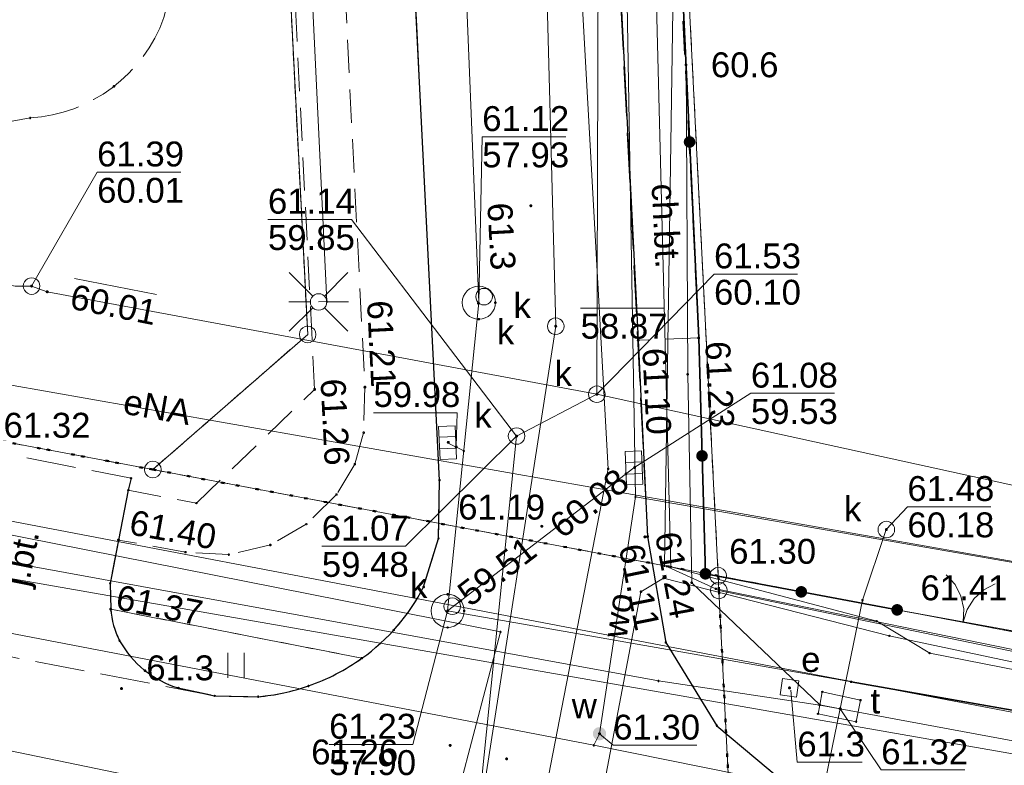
# Model space of a CAD drawing. Header units: millimetres. Extents: x 6421400 to 6424255, y 5791334 to 5793836.
# Tile 72 of 101: x 6422773 to 6422803, y 5792920 to 5792943. Entities that reach past the tile are written whole.
import ezdxf
from ezdxf.enums import TextEntityAlignment as Align

# ---------------------------------------------------------------- set-up
doc = ezdxf.new("R2010")
doc.units = ezdxf.units.MM
for name, pattern in [('KROPK2', [1, 0.05, -0.95]), ('PRZER1-1', [1, 0.5, -0.5]), ('PRZER2-1', [1.5, 1, -0.5]), ('PRZER3-1', [2, 1.5, -0.5])]:
    doc.linetypes.add(name, pattern=pattern)
doc.layers.get('0').update_dxf_attribs({"color": 252})
for name, color, linetype, lineweight in [('GEPPGD', 252, 'Continuous', 18), ('GESDZI', 252, 'Continuous', 18), ('GESJAE', 252, 'Continuous', 35), ('GESUZY', 252, 'Continuous', 18), ('GSLKBR', 252, 'Continuous', 18), ('GSLKOG', 252, 'Continuous', 25), ('GSLKOU', 252, 'Continuous', 18), ('GSLKRW', 252, 'Continuous', 25), ('GSPPRB', 252, 'Continuous', 18), ('GSSKOA', 252, 'Continuous', 18), ('GSSKOA_O', 252, 'Continuous', 18), ('GSSKOD', 252, 'Continuous', 18), ('GSSKOD_O', 252, 'Continuous', 18), ('GSSUTR', 252, 'Continuous', 18), ('GULCNP', 252, 'Continuous', 18), ('GULENN', 252, 'Continuous', 18), ('GULENN_O', 252, 'Continuous', 18), ('GULEWN', 252, 'Continuous', 18), ('GULGNP', 252, 'Continuous', 18), ('GULKDP', 252, 'Continuous', 18), ('GULKOP', 252, 'Continuous', 18), ('GULKOR', 252, 'Continuous', 25), ('GULKSP', 252, 'Continuous', 18), ('GULTPR', 252, 'Continuous', 18), ('GULWLP', 252, 'Continuous', 18), ('GULWOP', 252, 'Continuous', 18), ('GULWOP_O', 252, 'Continuous', 18), ('GUPESD', 252, 'Continuous', 18), ('GUPESD_O', 252, 'Continuous', 18), ('GUPISL', 252, 'Continuous', 18), ('GUPKKS', 252, 'Continuous', 18), ('GUPKSD', 252, 'Continuous', 18), ('GUPKSD_O', 252, 'Continuous', 18), ('GUPKWZ', 252, 'Continuous', 13), ('GUPKWZ_O', 252, 'Continuous', 13), ('GUSIKP', 252, 'Continuous', 18), ('GUSTSD', 252, 'Continuous', 18), ('GUSTSD_O', 252, 'Continuous', 18)]:
    doc.layers.add(name, color=color, linetype=linetype, lineweight=lineweight)
for name, color, linetype in [('GSPWPN', 252, 'Continuous'), ('GSPWPN_O', 252, 'Continuous'), ('GSPWPS', 252, 'Continuous'), ('GSPWPS_O', 252, 'Continuous'), ('GUPESH', 252, 'Continuous'), ('GUPESH_O', 252, 'Continuous'), ('GUPIBH', 252, 'Continuous'), ('GUPIBH_O', 252, 'Continuous'), ('GUPKSH', 252, 'Continuous'), ('GUPKSH_O', 252, 'Continuous'), ('GUPTSH', 252, 'Continuous'), ('GUPTSH_O', 252, 'Continuous'), ('GUPWSH', 252, 'Continuous'), ('GUPWSH_O', 252, 'Continuous'), ('GUPWZA', 252, 'Continuous'), ('GUPWZA_O', 252, 'Continuous'), ('xref', 252, 'Continuous')]:
    doc.layers.add(name, color=color, linetype=linetype)
doc.styles.add('Arial', font='arial.ttf')

# ---------------------------------------------------------------- blocks, each defined once
blk = doc.blocks.new('GSSUTR1')
at = {"color": 0}
for points in [[(0.36165, 0.25666), (-0.38835, 0.25666)], [(-0.38835, -0.24334), (0.36165, -0.24334)]]:
    blk.add_lwpolyline(points, dxfattribs=at)
blk = doc.blocks.new('GSLKOG2')
blk.add_hatch(color=0).paths.add_polyline_path([(0, 0.175), (-0.045293, 0.169037), (-0.0875, 0.151554), (-0.123744, 0.123744), (-0.151554, 0.0875), (-0.169037, 0.045293), (-0.175, 0), (-0.169037, -0.045293), (-0.151554, -0.0875), (-0.123744, -0.123744), (-0.0875, -0.151554), (-0.045293, -0.169037), (0, -0.175), (0.045293, -0.169037), (0.0875, -0.151554), (0.123744, -0.123744), (0.151554, -0.0875), (0.169037, -0.045293), (0.175, 0), (0.169037, 0.045293), (0.151554, 0.0875), (0.123744, 0.123744), (0.0875, 0.151554), (0.045293, 0.169037)])
blk = doc.blocks.new('GSLKOG1')
blk.add_hatch(color=0).paths.add_polyline_path([(0, 0.175), (-0.045293, 0.169037), (-0.0875, 0.151554), (-0.123744, 0.123744), (-0.151554, 0.0875), (-0.169037, 0.045293), (-0.175, 0), (-0.169037, -0.045293), (-0.151554, -0.0875), (-0.123744, -0.123744), (-0.0875, -0.151554), (-0.045293, -0.169037), (0, -0.175), (0.045293, -0.169037), (0.0875, -0.151554), (0.123744, -0.123744), (0.151554, -0.0875), (0.169037, -0.045293), (0.175, 0), (0.169037, 0.045293), (0.151554, 0.0875), (0.123744, 0.123744), (0.0875, 0.151554), (0.045293, 0.169037)])
blk = doc.blocks.new('GSLKBR1')
at = {"color": 0}
for points in [[(0, 0), (-0.051111, -0.388229), (-0.200962, -0.75), (-0.43934, -1.06066), (-0.75, -1.299038)], [(0.75, -1.299038), (0.43934, -1.06066), (0.200962, -0.75), (0.051111, -0.388229), (0, 0)]]:
    blk.add_lwpolyline(points, dxfattribs=at)
blk = doc.blocks.new('GSPWPN1')
blk.add_hatch(color=0).paths.add_polyline_path([(0, 0.045), (-0.011647, 0.043467), (-0.0225, 0.038971), (-0.03182, 0.03182), (-0.038971, 0.0225), (-0.043467, 0.011647), (-0.045, 0), (-0.043467, -0.011647), (-0.038971, -0.0225), (-0.03182, -0.03182), (-0.0225, -0.038971), (-0.011647, -0.043467), (0, -0.045), (0.011647, -0.043467), (0.0225, -0.038971), (0.03182, -0.03182), (0.038971, -0.0225), (0.043467, -0.011647), (0.045, 0), (0.043467, 0.011647), (0.038971, 0.0225), (0.03182, 0.03182), (0.0225, 0.038971), (0.011647, 0.043467)])
blk = doc.blocks.new('GSPWPS1')
blk.add_hatch(color=0).paths.add_polyline_path([(0, 0.045), (-0.011647, 0.043467), (-0.0225, 0.038971), (-0.03182, 0.03182), (-0.038971, 0.0225), (-0.043467, 0.011647), (-0.045, 0), (-0.043467, -0.011647), (-0.038971, -0.0225), (-0.03182, -0.03182), (-0.0225, -0.038971), (-0.011647, -0.043467), (0, -0.045), (0.011647, -0.043467), (0.0225, -0.038971), (0.03182, -0.03182), (0.038971, -0.0225), (0.043467, -0.011647), (0.045, 0), (0.043467, 0.011647), (0.038971, 0.0225), (0.03182, 0.03182), (0.0225, 0.038971), (0.011647, 0.043467)])
blk = doc.blocks.new('GUPTSH1')
blk.add_hatch(color=0).paths.add_polyline_path([(0, 0.045), (-0.011647, 0.043467), (-0.0225, 0.038971), (-0.03182, 0.03182), (-0.038971, 0.0225), (-0.043467, 0.011647), (-0.045, 0), (-0.043467, -0.011647), (-0.038971, -0.0225), (-0.03182, -0.03182), (-0.0225, -0.038971), (-0.011647, -0.043467), (0, -0.045), (0.011647, -0.043467), (0.0225, -0.038971), (0.03182, -0.03182), (0.038971, -0.0225), (0.043467, -0.011647), (0.045, 0), (0.043467, 0.011647), (0.038971, 0.0225), (0.03182, 0.03182), (0.0225, 0.038971), (0.011647, 0.043467)])
blk = doc.blocks.new('GUPKSH1')
blk.add_hatch(color=0).paths.add_polyline_path([(0, 0.045), (-0.011647, 0.043467), (-0.0225, 0.038971), (-0.03182, 0.03182), (-0.038971, 0.0225), (-0.043467, 0.011647), (-0.045, 0), (-0.043467, -0.011647), (-0.038971, -0.0225), (-0.03182, -0.03182), (-0.0225, -0.038971), (-0.011647, -0.043467), (0, -0.045), (0.011647, -0.043467), (0.0225, -0.038971), (0.03182, -0.03182), (0.038971, -0.0225), (0.043467, -0.011647), (0.045, 0), (0.043467, 0.011647), (0.038971, 0.0225), (0.03182, 0.03182), (0.0225, 0.038971), (0.011647, 0.043467)])
blk = doc.blocks.new('GUPWSH1')
blk.add_hatch(color=0).paths.add_polyline_path([(0, 0.045), (-0.011647, 0.043467), (-0.0225, 0.038971), (-0.03182, 0.03182), (-0.038971, 0.0225), (-0.043467, 0.011647), (-0.045, 0), (-0.043467, -0.011647), (-0.038971, -0.0225), (-0.03182, -0.03182), (-0.0225, -0.038971), (-0.011647, -0.043467), (0, -0.045), (0.011647, -0.043467), (0.0225, -0.038971), (0.03182, -0.03182), (0.038971, -0.0225), (0.043467, -0.011647), (0.045, 0), (0.043467, 0.011647), (0.038971, 0.0225), (0.03182, 0.03182), (0.0225, 0.038971), (0.011647, 0.043467)])
blk = doc.blocks.new('GUPIBH1')
blk.add_hatch(color=0).paths.add_polyline_path([(0, 0.045), (-0.011647, 0.043467), (-0.0225, 0.038971), (-0.03182, 0.03182), (-0.038971, 0.0225), (-0.043467, 0.011647), (-0.045, 0), (-0.043467, -0.011647), (-0.038971, -0.0225), (-0.03182, -0.03182), (-0.0225, -0.038971), (-0.011647, -0.043467), (0, -0.045), (0.011647, -0.043467), (0.0225, -0.038971), (0.03182, -0.03182), (0.038971, -0.0225), (0.043467, -0.011647), (0.045, 0), (0.043467, 0.011647), (0.038971, 0.0225), (0.03182, 0.03182), (0.0225, 0.038971), (0.011647, 0.043467)])
blk = doc.blocks.new('GUPESH1')
blk.add_hatch(color=0).paths.add_polyline_path([(0, 0.045), (-0.011647, 0.043467), (-0.0225, 0.038971), (-0.03182, 0.03182), (-0.038971, 0.0225), (-0.043467, 0.011647), (-0.045, 0), (-0.043467, -0.011647), (-0.038971, -0.0225), (-0.03182, -0.03182), (-0.0225, -0.038971), (-0.011647, -0.043467), (0, -0.045), (0.011647, -0.043467), (0.0225, -0.038971), (0.03182, -0.03182), (0.038971, -0.0225), (0.043467, -0.011647), (0.045, 0), (0.043467, 0.011647), (0.038971, 0.0225), (0.03182, 0.03182), (0.0225, 0.038971), (0.011647, 0.043467)])
blk = doc.blocks.new('GUPWZA1')
blk.add_hatch(color=0).paths.add_polyline_path([(0, 0.2), (-0.051764, 0.193185), (-0.1, 0.173205), (-0.141421, 0.141421), (-0.173205, 0.1), (-0.193185, 0.051764), (-0.2, 0), (-0.193185, -0.051764), (-0.173205, -0.1), (-0.141421, -0.141421), (-0.1, -0.173205), (-0.051764, -0.193185), (0, -0.2), (0.051764, -0.193185), (0.1, -0.173205), (0.141421, -0.141421), (0.173205, -0.1), (0.193185, -0.051764), (0.2, 0), (0.193185, 0.051764), (0.173205, 0.1), (0.141421, 0.141421), (0.1, 0.173205), (0.051764, 0.193185)])
blk = doc.blocks.new('GUPKSD1_1')
at = {"color": 0}
blk.add_lwpolyline([(0.25, 0), (0.241481, -0.064705), (0.216506, -0.125), (0.176777, -0.176777), (0.125, -0.216506), (0.064705, -0.241481), (0, -0.25), (-0.064705, -0.241481), (-0.125, -0.216506), (-0.176777, -0.176777), (-0.216506, -0.125), (-0.241481, -0.064705), (-0.25, 0), (-0.241481, 0.064705), (-0.216506, 0.125), (-0.176777, 0.176777), (-0.125, 0.216506), (-0.064705, 0.241481), (0, 0.25), (0.064705, 0.241481), (0.125, 0.216506), (0.176777, 0.176777), (0.216506, 0.125), (0.241481, 0.064705)], close=True, dxfattribs=at)
blk = doc.blocks.new('GUPKKS1')
at = {"color": 0}
blk.add_lwpolyline([(0.5, -0.25), (-0.5, -0.25), (-0.5, 0.25), (0.5, 0.25)], close=True, dxfattribs=at)
for points in [[(-0.175, -0.25), (-0.175, 0.25)], [(0.175, -0.25), (0.175, 0.25)]]:
    blk.add_lwpolyline(points, dxfattribs=at)
blk = doc.blocks.new('GUPISL1_2')
at = {"color": 0}
for points in [[(0, 0.25), (0, 0.9)], [(-0.176777, 0.176777), (-0.883883, 0.883883)], [(0.176777, 0.176777), (0.883883, 0.883883)], [(-0.176777, -0.176777), (-0.883883, -0.883883)], [(0, -0.25), (0, -0.9)], [(0.176777, -0.176777), (0.883883, -0.883883)]]:
    blk.add_lwpolyline(points, dxfattribs=at)
blk.add_lwpolyline([(0.25, 0), (0.241481, -0.064705), (0.216506, -0.125), (0.176777, -0.176777), (0.125, -0.216506), (0.064705, -0.241481), (0, -0.25), (-0.064705, -0.241481), (-0.125, -0.216506), (-0.176777, -0.176777), (-0.216506, -0.125), (-0.241481, -0.064705), (-0.25, 0), (-0.241481, 0.064705), (-0.216506, 0.125), (-0.176777, 0.176777), (-0.125, 0.216506), (-0.064705, 0.241481), (0, 0.25), (0.064705, 0.241481), (0.125, 0.216506), (0.176777, 0.176777), (0.216506, 0.125), (0.241481, 0.064705)], close=True, dxfattribs=at)
blk = doc.blocks.new('GUPESD1_2')
at = {"color": 0}
blk.add_lwpolyline([(-0.25, 0.25), (-0.25, -0.25), (0.25, -0.25), (0.25, 0.25)], close=True, dxfattribs=at)
blk = doc.blocks.new('GUPKWZ1_1')
at = {"color": 0}
blk.add_lwpolyline([(0.25, 0), (0.241481, -0.064705), (0.216506, -0.125), (0.176777, -0.176777), (0.125, -0.216506), (0.064705, -0.241481), (0, -0.25), (-0.064705, -0.241481), (-0.125, -0.216506), (-0.176777, -0.176777), (-0.216506, -0.125), (-0.241481, -0.064705), (-0.25, 0), (-0.241481, 0.064705), (-0.216506, 0.125), (-0.176777, 0.176777), (-0.125, 0.216506), (-0.064705, 0.241481), (0, 0.25), (0.064705, 0.241481), (0.125, 0.216506), (0.176777, 0.176777), (0.216506, 0.125), (0.241481, 0.064705)], close=True, dxfattribs=at)
blk = doc.blocks.new('GSPPRB0')
at = {"color": 0, "lineweight": 18}
blk.add_lwpolyline([(-0.007955, 0.0225), (0.007955, 0.0225), (0.0225, 0.007955), (0.0225, -0.007955), (0.007955, -0.0225), (-0.007955, -0.0225), (-0.0225, -0.007955), (-0.0225, 0.007955)], close=True, dxfattribs=at)
blk = doc.blocks.new('GEPPGD1_1')
at = {"color": 0}
blk.add_lwpolyline([(0.25, 0), (0.237764, -0.077254), (0.202254, -0.146946), (0.146946, -0.202254), (0.077254, -0.237764), (0, -0.25), (-0.077254, -0.237764), (-0.146946, -0.202254), (-0.202254, -0.146946), (-0.237764, -0.077254), (-0.25, 0), (-0.237764, 0.077254), (-0.202254, 0.146946), (-0.146946, 0.202254), (-0.077254, 0.237764), (0, 0.25), (0.077254, 0.237764), (0.146946, 0.202254), (0.202254, 0.146946), (0.237764, 0.077254)], close=True, dxfattribs=at)
blk = doc.blocks.new('G$CC51CC4AD')
at = {"layer": 'GESDZI', "linetype": 'Continuous', "lineweight": 18, "elevation": 10.3}
for points in [[(6422777.73, 5793015.07), (6422771.955, 5793016.727), (6422747.509, 5793023.757), (6422741.66, 5792993.11), (6422728.351, 5792938.363), (6422777.25, 5792929.18), (6422781.92, 5792933.25)], [(6422794.3, 5792925.978), (6422792.448, 5792962.518), (6422790.586, 5792999.168), (6422790.116, 5793008.348), (6422789.915, 5793011.558), (6422777.73, 5793015.07), (6422781.92, 5792933.25), (6422777.25, 5792929.18)], [(6422828.168, 5792964.329), (6422792.448, 5792962.518), (6422794.3, 5792925.978), (6422818.125, 5792921.46)], [(6422642.952, 5792933.93), (6422795.341, 5792905.438), (6422794.841, 5792915.278), (6422794.32, 5792925.538), (6422794.3, 5792925.978), (6422777.25, 5792929.18), (6422728.351, 5792938.363), (6422705.292, 5792942.694), (6422703.851, 5792937.564), (6422700.612, 5792926.733), (6422669.746, 5792933.046), (6422642.302, 5792938.67), (6422639.362, 5792936.67), (6422638.343, 5792930.71)], [(6422858.82, 5792911.581), (6422858.72, 5792913.851), (6422847.57, 5792915.95), (6422818.125, 5792921.46), (6422794.3, 5792925.978), (6422794.32, 5792925.538), (6422844.16, 5792915.22)], [(6422840.351, 5792905.8), (6422794.841, 5792915.278), (6422794.32, 5792925.538), (6422844.16, 5792915.22), (6422858.82, 5792911.581), (6422907.314, 5792899.542), (6422957.097, 5792883.872), (6422974.14, 5792878.56), (6422973.31, 5792878.35), (6422948.34, 5792877.34), (6422945.401, 5792877.874), (6422917.97, 5792887.063), (6422907.81, 5792890.473)]]:
    blk.add_lwpolyline(points, close=True, dxfattribs=at)
at = {"layer": 'GESJAE', "linetype": 'KROPK2', "lineweight": 50, "elevation": 10.3}
for points in [[(6422907.81, 5792890.473), (6422840.351, 5792905.8), (6422794.841, 5792915.278), (6422794.32, 5792925.538), (6422794.3, 5792925.978), (6422777.25, 5792929.18), (6422728.351, 5792938.363), (6422705.292, 5792942.694), (6422677.181, 5792947.972), (6422669.801, 5792949.352), (6422646.821, 5792953.661), (6422642.643, 5792954.401), (6422632.881, 5792956.46), (6422632.062, 5792952.02), (6422630.082, 5792941.18), (6422628.613, 5792932.83), (6422626.333, 5792919.86), (6422625.845, 5792899.88), (6422625.595, 5792889.89), (6422625.205, 5792873.874), (6422593.676, 5792883.938), (6422561.056, 5792894.346), (6422502.866, 5792912.922), (6422491.896, 5792913.762)], [(6422491.896, 5792913.762), (6422502.866, 5792912.922), (6422561.056, 5792894.346), (6422593.676, 5792883.938), (6422625.205, 5792873.874), (6422625.595, 5792889.89), (6422625.845, 5792899.88), (6422626.333, 5792919.86), (6422628.613, 5792932.83), (6422630.082, 5792941.18), (6422632.062, 5792952.02), (6422632.881, 5792956.46), (6422642.643, 5792954.401), (6422646.821, 5792953.661), (6422669.801, 5792949.352), (6422677.181, 5792947.972), (6422705.292, 5792942.694), (6422728.351, 5792938.363), (6422777.25, 5792929.18), (6422794.3, 5792925.978), (6422794.32, 5792925.538), (6422794.841, 5792915.278), (6422840.351, 5792905.8), (6422907.81, 5792890.473)]]:
    blk.add_lwpolyline(points, dxfattribs=at)
at = {"layer": 'GESUZY', "linetype": 'PRZER1-1', "lineweight": 18, "elevation": 10.18}
for points in [[(6422777.25, 5792929.18), (6422728.351, 5792938.363), (6422741.66, 5792993.11), (6422747.509, 5793023.757), (6422771.955, 5793016.727), (6422777.73, 5793015.07), (6422781.92, 5792933.25)], [(6422794.3, 5792925.978), (6422777.25, 5792929.18), (6422781.92, 5792933.25), (6422777.73, 5793015.07), (6422782.952, 5793013.565), (6422789.915, 5793011.558), (6422790.116, 5793008.348), (6422790.586, 5792999.168), (6422792.448, 5792962.518)], [(6422818.125, 5792921.46), (6422794.3, 5792925.978), (6422792.448, 5792962.518), (6422828.168, 5792964.329)]]:
    blk.add_lwpolyline(points, close=True, dxfattribs=at)
for points in [[(6422907.81, 5792890.473), (6422840.351, 5792905.8), (6422794.841, 5792915.278), (6422794.32, 5792925.538), (6422794.3, 5792925.978), (6422777.25, 5792929.18), (6422728.351, 5792938.363), (6422727.793, 5792938.468), (6422717.419, 5792940.416), (6422710.031, 5792941.804), (6422705.292, 5792942.694), (6422701.86, 5792943.338), (6422683.709, 5792946.746), (6422677.181, 5792947.972), (6422669.801, 5792949.352), (6422646.821, 5792953.661), (6422642.643, 5792954.401), (6422632.881, 5792956.46)], [(6422907.81, 5792890.473), (6422840.351, 5792905.8), (6422794.841, 5792915.278), (6422794.32, 5792925.538), (6422794.3, 5792925.978), (6422818.125, 5792921.46), (6422847.57, 5792915.95), (6422858.72, 5792913.851), (6422877.04, 5792910.381)]]:
    blk.add_lwpolyline(points, dxfattribs=at)
at = {"layer": 'GSLKBR', "linetype": 'Continuous', "lineweight": 18, "elevation": 10.18}
blk.add_lwpolyline([(6422803.675, 5792924.228), (6422799.696, 5792924.951)], dxfattribs=at)
at = {"layer": 'GSLKOG', "linetype": 'Continuous', "lineweight": 35, "elevation": 10.18}
for points in [[(6422791.623, 5792981.708), (6422792.421, 5792962.437), (6422793.161, 5792944.958), (6422793.711, 5792933.146), (6422793.914, 5792926.038)], [(6422799.696, 5792924.951), (6422793.914, 5792926.038)]]:
    blk.add_lwpolyline(points, dxfattribs=at)
at = {"layer": 'GSLKOU', "linetype": 'PRZER3-1', "lineweight": 18, "elevation": 10.18}
blk.add_lwpolyline([(6422770.311, 5793001.624), (6422774.848, 5793001.912, 0.147897), (6422773.496, 5793005.117, 0.191874), (6422766.172, 5793008.322, 0.29785), (6422761.458, 5793005.478), (6422760.952, 5793002.956), (6422765.714, 5793002.979), (6422767.699, 5792946.424), (6422763.235, 5792946.256, 0.13297), (6422763.446, 5792944.161, 0.073586), (6422765.566, 5792941.922, 0.24144), (6422773.549, 5792939.775, 0.298922), (6422777.586, 5792942.802), (6422778.041, 5792944.684), (6422773.382, 5792944.83)], format="xyb", close=True, dxfattribs=at)
at = {"layer": 'GSLKRW', "linetype": 'Continuous', "lineweight": 25, "elevation": 10.18}
blk.add_lwpolyline([(6422776.593, 5792928.921), (6422776.511, 5792928.56), (6422776.214, 5792927.056), (6422775.961, 5792925.75), (6422775.979, 5792924.974, 0.098035), (6422776.247, 5792924.022, 0.196733), (6422778.018, 5792922.6), (6422779.113, 5792922.363), (6422780.425, 5792922.335, 0.062315), (6422781.947, 5792922.659, 0.071594), (6422783.554, 5792923.494, 0.121051), (6422785.417, 5792925.642), (6422785.865, 5792927.107), (6422785.893, 5792928.858), (6422782.964, 5792987.248), (6422779.462, 5793055.535)], format="xyb", dxfattribs=at)
blk.add_lwpolyline([(6422786.206, 5793045.193), (6422789.125, 5792987.62), (6422791.89, 5792933.075), (6422792.17, 5792927.16), (6422792.72, 5792923.97), (6422794.26, 5792921.46), (6422796.61, 5792919.49), (6422799.13, 5792918.47), (6422823.27, 5792914.05), (6422842.41, 5792910.51), (6422846.49, 5792909.83), (6422864.51, 5792906.51), (6422888.83, 5792901.83)], dxfattribs=at)
at = {"layer": 'GSSKOA', "linetype": 'PRZER3-1', "lineweight": 18, "elevation": 10.18}
blk.add_lwpolyline([(6422779.113, 5792922.363), (6422780.425, 5792922.335, 0.062315), (6422781.947, 5792922.659, 0.071594), (6422783.554, 5792923.494, 0.121051), (6422785.417, 5792925.642), (6422785.865, 5792927.107), (6422785.893, 5792928.858), (6422782.964, 5792987.248), (6422779.462, 5793055.535), (6422777.243, 5793099.209), (6422774.638, 5793153.03), (6422774.578, 5793155.064), (6422774.87, 5793159.023), (6422775.359, 5793161.025), (6422775.905, 5793162.754), (6422776.103, 5793164.244), (6422775.822, 5793165.995), (6422774.827, 5793167.902), (6422772.893, 5793169.489)], format="xyb", dxfattribs=at)
for points in [[(6422787.834, 5793161.446), (6422786.555, 5793161.765), (6422784.797, 5793161.574), (6422783.202, 5793160.822), (6422782.042, 5793159.742), (6422781.189, 5793158.316), (6422780.774, 5793156.494), (6422780.81, 5793152.601), (6422783.412, 5793099.812), (6422785.172, 5793065.379), (6422786.206, 5793045.193), (6422792.17, 5792927.16), (6422792.72, 5792923.97), (6422794.26, 5792921.46), (6422796.61, 5792919.49), (6422799.129, 5792918.465)], [(6422779.113, 5792922.363), (6422767.475, 5792924.59), (6422762.473, 5792925.518), (6422758.481, 5792926.291), (6422725.588, 5792932.381)]]:
    blk.add_lwpolyline(points, dxfattribs=at)
blk.add_lwpolyline([(6422767.475, 5792924.59, 0.066435), (6422768.399, 5792924.56, 0.071365), (6422769.146, 5792924.719, 0.188581), (6422770.619, 5792926.027), (6422770.952, 5792927.071), (6422771.13, 5792928.038), (6422771.433, 5792929.539), (6422771.486, 5792929.912), (6422776.593, 5792928.921), (6422776.511, 5792928.56), (6422776.214, 5792927.056), (6422775.961, 5792925.75), (6422775.979, 5792924.974, 0.098035), (6422776.247, 5792924.022, 0.196733), (6422778.018, 5792922.6), (6422779.113, 5792922.363)], format="xyb", close=True, dxfattribs=at)
at = {"layer": 'GSSKOD', "linetype": 'PRZER2-1', "lineweight": 18, "elevation": 10.18}
blk.add_lwpolyline([(6422777.377, 5793055.462), (6422780.866, 5792987.074), (6422783.646, 5792931.662), (6422783.606, 5792930.291), (6422783.341, 5792929.343), (6422782.791, 5792928.43), (6422781.879, 5792927.535), (6422780.794, 5792926.908), (6422779.543, 5792926.616), (6422778.233, 5792926.689), (6422776.214, 5792927.056), (6422775.961, 5792925.75), (6422775.979, 5792924.974), (6422783.554, 5792923.494, 0.121051), (6422785.417, 5792925.642), (6422785.865, 5792927.107), (6422785.893, 5792928.858), (6422782.964, 5792987.248), (6422779.462, 5793055.535)], format="xyb", dxfattribs=at)
for points in [[(6422777.377, 5793055.462), (6422780.866, 5792987.074), (6422783.646, 5792931.662), (6422783.606, 5792930.291), (6422783.341, 5792929.343), (6422782.791, 5792928.43), (6422781.879, 5792927.535), (6422780.794, 5792926.908), (6422779.543, 5792926.616), (6422778.233, 5792926.689), (6422776.214, 5792927.056), (6422776.511, 5792928.56), (6422778.563, 5792928.167), (6422782.13, 5792931.596), (6422779.342, 5792986.996), (6422775.843, 5793055.432)], [(6422791.89, 5792933.075), (6422786.206, 5793045.193)], [(6422791.621, 5792983.168), (6422791.233, 5792983.142), (6422793.711, 5792933.146), (6422791.89, 5792933.075)]]:
    blk.add_lwpolyline(points, dxfattribs=at)
at = {"layer": 'GSSUTR', "linetype": 'PRZER2-1', "lineweight": 18, "elevation": 10.06}
blk.add_lwpolyline([(6422775.979, 5792924.974, 0.098035), (6422776.247, 5792924.022, 0.196733), (6422778.018, 5792922.6), (6422779.113, 5792922.363), (6422780.425, 5792922.335, 0.135551), (6422783.554, 5792923.494)], format="xyb", close=True, dxfattribs=at)
at = {"layer": 'GULCNP', "linetype": 'Continuous', "lineweight": 18, "elevation": 10.18}
blk.add_lwpolyline([(6422888.745, 5792904.364), (6422889.051, 5792906.855), (6422842.212, 5792914.138), (6422807.368, 5792921.061), (6422751.434, 5792931.737), (6422733.935, 5792935.065), (6422715.564, 5792938.663)], dxfattribs=at)
at = {"layer": 'GULENN', "linetype": 'Continuous', "lineweight": 18, "elevation": 10.18}
for points in [[(6422796.519, 5793050.028), (6422795.459, 5793049.919), (6422786.94, 5793046.235), (6422786.975, 5793045.536), (6422790.087, 5792999.144), (6422790.236, 5792997.197), (6422790.3, 5792988.04), (6422791.773, 5792962.593), (6422792.998, 5792947.728), (6422792.679, 5792926.285), (6422794.226, 5792925.585), (6422805.054, 5792923.379), (6422809.49, 5792922.08), (6422847.385, 5792914.967), (6422849.988, 5792914.477), (6422850.118, 5792915.165), (6422907.415, 5792904.22), (6422938.835, 5792898.261)], [(6422782.25, 5792934.23), (6422782.5, 5792934.24), (6422780.87, 5792968.28), (6422779.16, 5793002.42), (6422777.38, 5793037.9), (6422776.86, 5793046.04)], [(6422718.795, 5792956), (6422715.335, 5792935.969), (6422819.553, 5792917.749)], [(6422806.549, 5792859.335), (6422804.342, 5792859.504), (6422804.777, 5792862.662), (6422816.436, 5792907.713), (6422818.137, 5792914.742), (6422820.612, 5792923.35), (6422716.312, 5792941.686), (6422697.793, 5792945.204), (6422686.069, 5792947.042), (6422678.053, 5792948.733)], [(6422816.39, 5792920.069), (6422814.11, 5792921.069), (6422799.46, 5792924.168), (6422792.65, 5792925.908), (6422791.97, 5792925.498), (6422789.081, 5792910.358)]]:
    blk.add_lwpolyline(points, dxfattribs=at)
at = {"layer": 'GULEWN', "linetype": 'Continuous', "lineweight": 18, "elevation": 10.18}
blk.add_lwpolyline([(6422806.361, 5792858.323), (6422804.45, 5792858.647), (6422805.112, 5792862.544), (6422805.541, 5792868.053), (6422807.408, 5792876.058), (6422815.89, 5792920.408), (6422815.937, 5792920.654), (6422800.678, 5792923.649), (6422799.08, 5792924.613), (6422792.876, 5792926.248), (6422791.949, 5792962.492), (6422790.037, 5792999.141), (6422788.227, 5793011.306), (6422787.287, 5793046.301), (6422786.064, 5793065.51), (6422782.535, 5793125.623), (6422785.181, 5793125.757), (6422788.957, 5793135.85), (6422789.985, 5793135.459)], dxfattribs=at)
at = {"layer": 'GULGNP', "linetype": 'Continuous', "lineweight": 18, "elevation": 10.18}
blk.add_lwpolyline([(6422791.732, 5792979.572), (6422791.609, 5792979.045), (6422788.205, 5792979.022), (6422790.983, 5792929.204), (6422787.528, 5792911.406)], dxfattribs=at)
at = {"layer": 'GULKDP', "linetype": 'Continuous', "lineweight": 18, "elevation": 10.18}
for points in [[(6422804.83, 5792906.35), (6422806.59, 5792914.14), (6422808.16, 5792921.05), (6422786.14, 5792924.92), (6422787.08, 5792934.21), (6422785.94, 5792962.45), (6422783.51, 5793015.82), (6422781.73, 5793044.58), (6422781.17, 5793057.36)], [(6422786.14, 5792929.99), (6422786.628, 5792929.739)], [(6422786.14, 5792924.92), (6422791.76, 5792929.23)]]:
    blk.add_lwpolyline(points, dxfattribs=at)
at = {"layer": 'GULKOP', "linetype": 'Continuous', "lineweight": 18, "elevation": 10.18}
blk.add_lwpolyline([(6422773.595, 5792934.709), (6422774.06, 5792934.54), (6422790.64, 5792931.448), (6422818.5, 5792925.35)], dxfattribs=at)
at = {"layer": 'GULKOR', "linetype": 'Continuous', "lineweight": 35, "elevation": 10.18}
blk.add_lwpolyline([(6422806.19, 5792921.396), (6422798.308, 5792922.782)], dxfattribs=at)
at = {"layer": 'GULKSP', "linetype": 'Continuous', "lineweight": 18, "elevation": 10.18}
for points in [[(6422786.962, 5792917.812), (6422789.4, 5792933.5), (6422788.05, 5792984.24), (6422787.15, 5792986.78), (6422785.94, 5793019.52), (6422784.25, 5793052.99), (6422782.77, 5793083.16), (6422781.13, 5793113.1), (6422779.75, 5793143.11)], [(6422788.22, 5792930.19), (6422790.64, 5792931.448), (6422790.797, 5792984.058)], [(6422726.47, 5792944.414), (6422726.97, 5792944.37), (6422773.1, 5792934.71), (6422773.595, 5792934.709)], [(6422786.962, 5792917.812), (6422754.274, 5792924.563), (6422723.424, 5792931.09), (6422724.783, 5792937.557)], [(6422786.962, 5792917.812), (6422788.22, 5792930.19)], [(6422799.37, 5792927.37), (6422798.651, 5792925.241), (6422796.698, 5792915.783)]]:
    blk.add_lwpolyline(points, dxfattribs=at)
at = {"layer": 'GULTPR', "linetype": 'Continuous', "lineweight": 18, "elevation": 10.18}
for points in [[(6422647.864, 5793012.078), (6422642.009, 5792990.14), (6422634.141, 5792956.59), (6422632.951, 5792954.074), (6422647.92, 5792949.74), (6422655.111, 5792949.131), (6422681.406, 5792944.106), (6422683.251, 5792943.753), (6422718.841, 5792936.794), (6422745.151, 5792931.836), (6422765.021, 5792927.827), (6422792.5, 5792922.808), (6422797.36, 5792922.08), (6422797.98, 5792921.97)], [(6422801.65, 5792978.355), (6422792.547, 5792980.058), (6422791.467, 5792978.508), (6422792.418, 5792959.888), (6422793.329, 5792941.378), (6422793.38, 5792932.05), (6422793.5, 5792925.77), (6422797.361, 5792922.087), (6422797.98, 5792921.97)], [(6422714.496, 5792938.277), (6422737.909, 5792933.86), (6422769.495, 5792927.898), (6422787.737, 5792924.285), (6422782.376, 5792903.919), (6422778.295, 5792888.075), (6422776.125, 5792880.002)], [(6422797.98, 5792921.97), (6422826.564, 5792916.676), (6422824.381, 5792903.939), (6422824.815, 5792901.716)]]:
    blk.add_lwpolyline(points, dxfattribs=at)
at = {"layer": 'GULWLP', "linetype": 'Continuous', "lineweight": 18, "elevation": 10.18}
blk.add_lwpolyline([(6422791.806, 5792928.354), (6422791.188, 5792964.656), (6422790.84, 5792965.49), (6422791.3, 5792965.413), (6422791.75, 5792965.57)], dxfattribs=at)
at = {"layer": 'GULWOP', "linetype": 'Continuous', "lineweight": 18, "elevation": 10.18}
for points in [[(6422639.542, 5792949.49), (6422640.002, 5792949.42), (6422676.341, 5792942.632), (6422713.68, 5792935.61), (6422713.761, 5792935.604), (6422790.551, 5792920.869)], [(6422790.551, 5792920.869), (6422790.72, 5792921.22), (6422791.806, 5792928.354)], [(6422791.806, 5792928.354), (6422820.356, 5792923.391), (6422818.821, 5792915.937)], [(6422790.551, 5792920.869), (6422811.42, 5792916.66), (6422818.821, 5792915.937)]]:
    blk.add_lwpolyline(points, dxfattribs=at)
at = {"layer": 'GUPESH_O', "linetype": 'Continuous', "lineweight": 13, "elevation": 10.8, "flags": 128}
blk.add_lwpolyline([(6422796.494, 5792922.535), (6422796.685, 5792920.36), (6422798.645, 5792920.36)], dxfattribs=at)
at = {"layer": 'GUPIBH_O', "linetype": 'Continuous', "lineweight": 13, "elevation": 10.8, "flags": 128}
for points in [[(6422787.08, 5792934.21), (6422787.183, 5792939.209), (6422789.703, 5792939.209)], [(6422786.14, 5792924.92), (6422785.087, 5792920.896), (6422782.567, 5792920.896)]]:
    blk.add_lwpolyline(points, dxfattribs=at)
at = {"layer": 'GUPKSH_O', "linetype": 'Continuous', "lineweight": 13, "elevation": 10.8, "flags": 128}
for points in [[(6422773.595, 5792934.709), (6422775.57, 5792938.142), (6422778.09, 5792938.142)], [(6422788.22, 5792930.19), (6422783.242, 5792936.718), (6422780.722, 5792936.718)], [(6422774.893, 5792934.942), (6422777.365, 5792934.452)], [(6422790.64, 5792931.448), (6422794.174, 5792935.071), (6422796.694, 5792935.071)], [(6422790.15, 5792934.047), (6422792.67, 5792934.047)], [(6422791.76, 5792929.23), (6422795.286, 5792931.477), (6422797.806, 5792931.477)], [(6422786.4, 5792929.86), (6422786.423, 5792930.894), (6422783.903, 5792930.894)], [(6422788.22, 5792930.19), (6422784.866, 5792926.868), (6422782.346, 5792926.868)], [(6422799.37, 5792927.37), (6422800.005, 5792928.061), (6422802.525, 5792928.061)]]:
    blk.add_lwpolyline(points, dxfattribs=at)
at = {"layer": 'GUPTSH_O', "linetype": 'Continuous', "lineweight": 13, "elevation": 10.8, "flags": 128}
blk.add_lwpolyline([(6422797.978, 5792921.973), (6422799.216, 5792920.126), (6422801.736, 5792920.126)], dxfattribs=at)
at = {"layer": 'GUPWSH_O', "linetype": 'Continuous', "lineweight": 13, "elevation": 10.8, "flags": 128}
blk.add_lwpolyline([(6422790.72, 5792921.22), (6422791.133, 5792920.869), (6422793.653, 5792920.869)], dxfattribs=at)
at = {"layer": 'GUSIKP', "linetype": 'Continuous', "lineweight": 18, "elevation": 10.22}
for points in [[(6422787.08, 5792933.71, -1), (6422787.08, 5792934.71, -1)], [(6422786.14, 5792924.42, -1), (6422786.14, 5792925.42, -1)]]:
    blk.add_lwpolyline(points, format="xyb", close=True, dxfattribs=at)
at = {"layer": 'GUSTSD', "linetype": 'Continuous', "lineweight": 18, "elevation": 10.23}
blk.add_lwpolyline([(6422797.44, 5792922.48), (6422798.59, 5792922.23), (6422798.46, 5792921.58), (6422797.31, 5792921.82), (6422797.36, 5792922.08)], close=True, dxfattribs=at)
at = {"layer": 'GEPPGD', "linetype": 'Continuous', "lineweight": 18, "rotation": 90}
for p in [(6422781.92, 5792933.25, 10.32), (6422777.25, 5792929.18, 10.32), (6422794.3, 5792925.978, 10.32), (6422794.32, 5792925.538, 10.32)]:
    blk.add_blockref('GEPPGD1_1', p, dxfattribs=at)
at = {"layer": 'GSLKBR', "linetype": 'Continuous', "lineweight": 18, "rotation": 169.6982316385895}
blk.add_blockref('GSLKBR1', (6422801.685, 5792924.59, 10.18), dxfattribs=at)
at = {"layer": 'GSLKOG', "linetype": 'Continuous', "lineweight": 25}
for name, p, rotation in [('GSLKOG2', (6422793.436, 5792939.052, 10.18), 272.6679536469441), ('GSLKOG2', (6422793.436, 5792939.052, 10.18), 272.6679536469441), ('GSLKOG2', (6422793.813, 5792929.592, 10.18), 271.6393150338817), ('GSLKOG2', (6422793.813, 5792929.592, 10.18), 271.6393150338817), ('GSLKOG1', (6422793.914, 5792926.038, 10.18), 169.3604211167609), ('GSLKOG1', (6422793.914, 5792926.038, 10.18), 271.6393150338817), ('GSLKOG2', (6422796.805, 5792925.494, 10.18), 169.3604211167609), ('GSLKOG2', (6422796.805, 5792925.494, 10.18), 169.3604211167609), ('GSLKOG1', (6422799.696, 5792924.951, 10.18), 169.3604211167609)]:
    blk.add_blockref(name, p, dxfattribs=dict(at, rotation=rotation))
at = {"layer": 'GSPPRB', "linetype": 'Continuous', "lineweight": 18, "rotation": 90}
for p in [(6422793.329, 5792941.378, 10.28), (6422776.078, 5792940.729, 10.28), (6422773.549, 5792939.775, 10.28), (6422774.06, 5792934.54, 10.28), (6422787.08, 5792934.71, 10.28), (6422782.5, 5792934.24, 10.28), (6422787.58, 5792934.21, 10.28), (6422787.08, 5792933.71, 10.28), (6422793.38, 5792932.05, 10.28), (6422783.606, 5792930.291, 10.28), (6422786.628, 5792929.739, 10.28), (6422783.341, 5792929.343, 10.28), (6422790.983, 5792929.204, 10.28), (6422776.593, 5792928.921, 10.28), (6422785.893, 5792928.858, 10.28), (6422776.511, 5792928.56, 10.28), (6422782.791, 5792928.43, 10.28), (6422791.806, 5792928.354, 10.28), (6422778.563, 5792928.167, 10.28), (6422781.879, 5792927.535, 10.28), (6422785.865, 5792927.107, 10.28), (6422780.794, 5792926.908, 10.28), (6422778.233, 5792926.689, 10.28), (6422779.543, 5792926.616, 10.28), (6422792.679, 5792926.285, 10.28), (6422792.876, 5792926.248, 10.28), (6422793.914, 5792926.038, 10.28), (6422775.961, 5792925.75, 10.28), (6422785.417, 5792925.642, 10.28), (6422792.65, 5792925.908, 10.28), (6422793.5, 5792925.77, 10.28), (6422786.14, 5792925.42, 10.28), (6422791.97, 5792925.498, 10.28), (6422794.226, 5792925.585, 10.28), (6422798.651, 5792925.241, 10.28), (6422786.64, 5792924.92, 10.28), (6422799.696, 5792924.951, 10.28), (6422799.08, 5792924.613, 10.28), (6422784.512, 5792924.339, 10.28), (6422786.14, 5792924.42, 10.28), (6422787.737, 5792924.285, 10.28), (6422799.46, 5792924.168, 10.28), (6422776.247, 5792924.022, 10.28), (6422792.72, 5792923.97, 10.28), (6422800.678, 5792923.649, 10.28), (6422783.554, 5792923.494, 10.28), (6422777.015, 5792923.119, 10.28), (6422781.947, 5792922.659, 10.28), (6422792.5, 5792922.808, 10.28), (6422798.308, 5792922.782, 10.28), (6422778.018, 5792922.6, 10.28), (6422779.113, 5792922.363, 10.28), (6422797.44, 5792922.48, 10.28), (6422780.425, 5792922.335, 10.28), (6422797.36, 5792922.08, 10.28), (6422797.361, 5792922.087, 10.28), (6422798.59, 5792922.23, 10.28), (6422797.31, 5792921.82, 10.28), (6422794.26, 5792921.46, 10.28), (6422798.46, 5792921.58, 10.28), (6422790.551, 5792920.869, 10.28)]:
    blk.add_blockref('GSPPRB0', p, dxfattribs=at)
at = {"layer": 'GSPWPN', "linetype": 'Continuous', "lineweight": 5, "rotation": 90}
for p in [(6422788.65, 5792937.13, 10.2), (6422776.305, 5792922.579, 10.2)]:
    blk.add_blockref('GSPWPN1', p, dxfattribs=at)
at = {"layer": 'GSPWPS', "linetype": 'Continuous', "lineweight": 5, "rotation": 90}
for p in [(6422791.89, 5792933.075, 10.2), (6422793.711, 5792933.146, 10.2), (6422782.13, 5792931.596, 10.2), (6422783.646, 5792931.662, 10.2), (6422788.98, 5792927.47, 10.2), (6422792.09, 5792927.15, 10.2), (6422792.17, 5792927.16, 10.2), (6422776.214, 5792927.056, 10.2), (6422793.88, 5792926.09, 10.2), (6422775.979, 5792924.974, 10.2), (6422799.65, 5792924.99, 10.2), (6422786.217, 5792920.867, 10.2), (6422787.92, 5792920.46, 10.2)]:
    blk.add_blockref('GSPWPS1', p, dxfattribs=at)
at = {"layer": 'GSSUTR', "linetype": 'Continuous', "lineweight": 18, "rotation": 90}
blk.add_blockref('GSSUTR1', (6422779.766, 5792923.292, 10.06), dxfattribs=at)
at = {"layer": 'GUPESD', "linetype": 'Continuous', "lineweight": 18, "rotation": 351.4828403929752}
blk.add_blockref('GUPESD1_2', (6422796.45, 5792922.6, 10.24), dxfattribs=at)
at = {"layer": 'GUPESH', "linetype": 'Continuous', "lineweight": 5, "rotation": 90}
blk.add_blockref('GUPESH1', (6422796.45, 5792922.6, 10.24), dxfattribs=at)
at = {"layer": 'GUPIBH', "linetype": 'Continuous', "lineweight": 5, "rotation": 90}
for p in [(6422787.07, 5792934.19, 10.24), (6422786.14, 5792924.92, 10.24)]:
    blk.add_blockref('GUPIBH1', p, dxfattribs=at)
at = {"layer": 'GUPISL', "linetype": 'Continuous', "lineweight": 18, "rotation": 90}
blk.add_blockref('GUPISL1_2', (6422782.25, 5792934.23, 10.24), dxfattribs=at)
at = {"layer": 'GUPKKS', "linetype": 'Continuous', "lineweight": 18, "rotation": 272.3116725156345}
for p in [(6422786.14, 5792929.99, 10.24), (6422791.76, 5792929.23, 10.24)]:
    blk.add_blockref('GUPKKS1', p, dxfattribs=at)
at = {"layer": 'GUPKSD', "linetype": 'Continuous', "lineweight": 18, "rotation": 90}
for p in [(6422773.595, 5792934.709, 10.24), (6422789.4, 5792933.5, 10.24), (6422790.64, 5792931.448, 10.24), (6422788.22, 5792930.19, 10.24), (6422799.37, 5792927.37, 10.24)]:
    blk.add_blockref('GUPKSD1_1', p, dxfattribs=at)
at = {"layer": 'GUPKSH', "linetype": 'Continuous', "lineweight": 5, "rotation": 90}
for p in [(6422773.595, 5792934.709, 10.24), (6422774.065, 5792934.537, 10.24), (6422789.4, 5792933.5, 10.24), (6422790.64, 5792931.448, 10.24), (6422788.22, 5792930.19, 10.24), (6422786.16, 5792930, 10.24), (6422786.4, 5792929.86, 10.24), (6422791.78, 5792929.24, 10.24), (6422791.52, 5792929.05, 10.24), (6422799.37, 5792927.37, 10.24), (6422786.537, 5792925.224, 10.24)]:
    blk.add_blockref('GUPKSH1', p, dxfattribs=at)
at = {"layer": 'GUPKWZ', "linetype": 'Continuous', "lineweight": 13, "rotation": 90}
for p in [(6422787.24, 5792934.39, 10.25), (6422786.28, 5792925.06, 10.25)]:
    blk.add_blockref('GUPKWZ1_1', p, dxfattribs=at)
at = {"layer": 'GUPTSH', "linetype": 'Continuous', "lineweight": 5, "rotation": 90}
for p in [(6422793.329, 5792941.378, 10.24), (6422797.98, 5792921.97, 10.24)]:
    blk.add_blockref('GUPTSH1', p, dxfattribs=at)
at = {"layer": 'GUPWSH', "linetype": 'Continuous', "lineweight": 5, "rotation": 90}
blk.add_blockref('GUPWSH1', (6422790.72, 5792921.22, 10.24), dxfattribs=at)
at = {"layer": 'GUPWZA', "linetype": 'Continuous', "lineweight": 5, "rotation": 75.50176918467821}
blk.add_blockref('GUPWZA1', (6422790.72, 5792921.22, 10.24), dxfattribs=at)
at = {"layer": 'GSPWPN_O', "linetype": 'Continuous', "lineweight": 0, "style": 'Arial'}
for rotation, p in [(273.1437, (6422787.336, 5792937.205, 10.8)), (360, (6422777.055, 5792922.829, 10.8))]:
    blk.add_text('61.3', height=0.75, rotation=rotation, dxfattribs=at).set_placement(p)
at = {"layer": 'GSPWPS_O', "linetype": 'Continuous', "lineweight": 0, "style": 'Arial'}
for s, rotation, p in [('61.21', 272.8721, (6422783.708, 5792934.261, 10.8)), ('61.10', 272.9053, (6422792.01, 5792932.828, 10.8)), ('61.23', 272.9015, (6422793.907, 5792933.033, 10.8)), ('61.26', 272.881, (6422782.307, 5792931.903, 10.8)), ('61.32', 360, (6422772.748, 5792930.14, 10.8)), ('61.19', 360, (6422786.458, 5792927.672, 10.8)), ('61.40', 349.6976, (6422776.502, 5792927.234, 10.8)), ('61.24', 280.4721, (6422792.389, 5792927.227, 10.8)), ('61.11', 281.3791, (6422791.296, 5792926.85, 10.8)), ('61.30', 360, (6422794.63, 5792926.34, 10.8)), ('61.41', 360, (6422800.4, 5792925.24, 10.8)), ('61.37', 348.9448, (6422776.094, 5792924.979, 10.8)), ('61.26', 360, (6422782.027, 5792920.293, 10.8))]:
    blk.add_text(s, height=0.75, rotation=rotation, dxfattribs=at).set_placement(p)
at = {"layer": 'GSSKOA_O', "linetype": 'Continuous', "lineweight": 0, "style": 'Arial'}
blk.add_text('j.bt.', height=0.75, rotation=78.5873, dxfattribs=at).set_placement((6422773.662, 5792926.445, 10.8), align=Align.CENTER)
at = {"layer": 'GSSKOD_O', "linetype": 'Continuous', "lineweight": 0, "style": 'Arial'}
blk.add_text('ch.bt.', height=0.75, rotation=272.8375, dxfattribs=at).set_placement((6422792.353, 5792936.502, 10.8), align=Align.CENTER)
at = {"layer": 'GULENN_O', "linetype": 'Continuous', "lineweight": 0, "style": 'Arial'}
blk.add_text('eNA', height=0.75, rotation=350.0295, dxfattribs=at).set_placement((6422777.321, 5792930.695, 10.8), align=Align.CENTER)
at = {"layer": 'GULWOP_O', "linetype": 'Continuous', "lineweight": 0, "style": 'Arial'}
blk.add_text('wo', height=0.75, rotation=81.3414, dxfattribs=at).set_placement((6422791.634, 5792924.73, 10.8), align=Align.CENTER)
at = {"layer": 'GUPESD_O', "linetype": 'Continuous', "lineweight": 0, "style": 'Arial'}
blk.add_text('e', height=0.75, rotation=360, dxfattribs=at).set_placement((6422797.385, 5792923.081, 10.8), align=Align.RIGHT)
at = {"layer": 'GUPESH_O', "linetype": 'Continuous', "lineweight": 0, "style": 'Arial'}
blk.add_text('61.3', height=0.75, rotation=360, dxfattribs=at).set_placement((6422796.685, 5792920.533, 10.8))
at = {"layer": 'GUPIBH_O', "linetype": 'Continuous', "lineweight": 0, "style": 'Arial'}
for s, p in [('61.12', (6422787.183, 5792939.382, 10.8)), ('57.93', (6422787.183, 5792938.287, 10.8)), ('61.23', (6422782.567, 5792921.069, 10.8)), ('57.90', (6422782.567, 5792919.974, 10.8))]:
    blk.add_text(s, height=0.75, rotation=360, dxfattribs=at).set_placement(p)
at = {"layer": 'GUPKSD_O', "linetype": 'Continuous', "lineweight": 0, "style": 'Arial'}
for p in [(6422788.65, 5792933.75, 10.8), (6422789.89, 5792931.698, 10.8), (6422787.47, 5792930.44, 10.8), (6422798.62, 5792927.62, 10.8)]:
    blk.add_text('k', height=0.75, rotation=360, dxfattribs=at).set_placement(p, align=Align.RIGHT)
at = {"layer": 'GUPKSH_O', "linetype": 'Continuous', "lineweight": 0, "style": 'Arial'}
for s, rotation, p in [('61.39', 360, (6422775.57, 5792938.315, 10.8)), ('60.01', 360, (6422775.57, 5792937.22, 10.8)), ('61.14', 360, (6422780.722, 5792936.891, 10.8)), ('59.85', 360, (6422780.722, 5792935.796, 10.8)), ('61.53', 360, (6422794.174, 5792935.243, 10.8)), ('60.10', 360, (6422794.174, 5792934.148, 10.8)), ('60.01', 348.7871, (6422774.713, 5792934.037, 10.8)), ('58.87', 360, (6422790.15, 5792933.125, 10.8)), ('61.08', 360, (6422795.286, 5792931.649, 10.8)), ('59.98', 360, (6422783.903, 5792931.066, 10.8)), ('59.53', 360, (6422795.286, 5792930.554, 10.8)), ('60.08', 37.4847, (6422789.593, 5792927.072, 10.8)), ('61.48', 360, (6422800.005, 5792928.233, 10.8)), ('61.07', 360, (6422782.346, 5792927.041, 10.8)), ('60.18', 360, (6422800.005, 5792927.138, 10.8)), ('59.51', 37.4847, (6422786.815, 5792925.02, 10.8)), ('59.48', 360, (6422782.346, 5792925.946, 10.8))]:
    blk.add_text(s, height=0.75, rotation=rotation, dxfattribs=at).set_placement(p)
at = {"layer": 'GUPKWZ_O', "linetype": 'Continuous', "lineweight": 0, "style": 'Arial'}
for p in [(6422788.149, 5792932.955, 10.8), (6422785.53, 5792925.31, 10.8)]:
    blk.add_text('k', height=0.75, rotation=360, dxfattribs=at).set_placement(p, align=Align.RIGHT)
at = {"layer": 'GUPTSH_O', "linetype": 'Continuous', "lineweight": 0, "style": 'Arial'}
for s, p in [('60.6', (6422794.079, 5792941.003, 10.8)), ('61.32', (6422799.216, 5792920.298, 10.8))]:
    blk.add_text(s, height=0.75, rotation=360, dxfattribs=at).set_placement(p)
at = {"layer": 'GUPWSH_O', "linetype": 'Continuous', "lineweight": 0, "style": 'Arial'}
blk.add_text('61.30', height=0.75, rotation=360, dxfattribs=at).set_placement((6422791.133, 5792921.042, 10.8))
at = {"layer": 'GUPWZA_O', "linetype": 'Continuous', "lineweight": 0, "style": 'Arial'}
blk.add_text('w', height=0.75, rotation=360, dxfattribs=at).set_placement((6422790.641, 5792921.686, 10.8), align=Align.RIGHT)
at = {"layer": 'GUSTSD_O', "linetype": 'Continuous', "lineweight": 0, "style": 'Arial'}
blk.add_text('t', height=0.75, rotation=360, dxfattribs=at).set_placement((6422799.038, 5792921.83, 10.8), align=Align.CENTER)

msp = doc.modelspace()

# ---------------------------------------------------------------- block references
at = {"layer": 'xref'}
msp.add_blockref('G$CC51CC4AD', (0, 0), dxfattribs=at)

doc.saveas('drawing.dxf')
